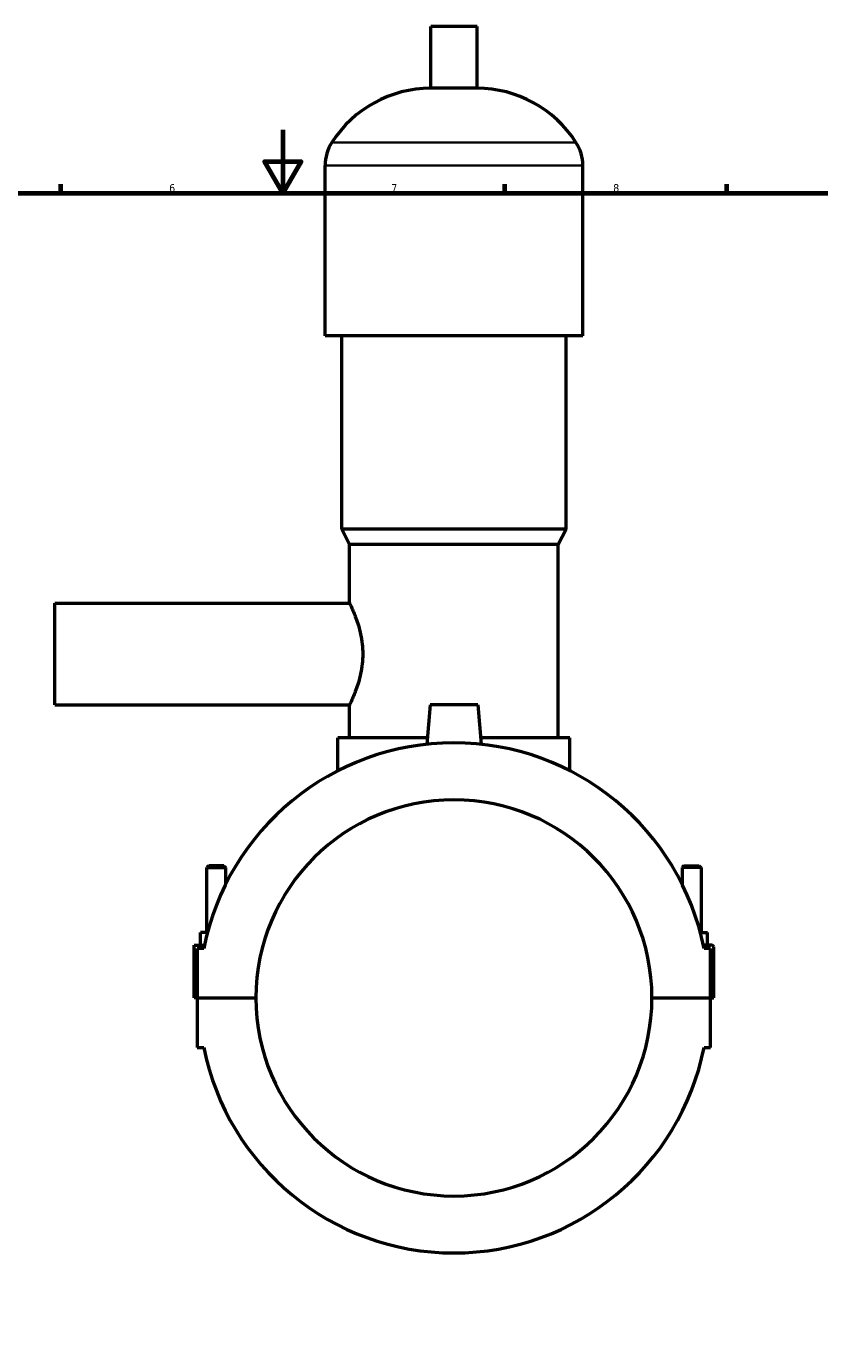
# Model space of a CAD drawing. Header units: millimetres. Extents: x 0 to 958, y -206 to 1211.
# Tile 5 of 8: x 340 to 590, y 210 to 627. Entities that reach past the tile are written whole.
import ezdxf

# ---------------------------------------------------------------- set-up
doc = ezdxf.new("R2010")
doc.units = ezdxf.units.MM
for name, color, linetype, lineweight in [('Border (ISO)', 7, 'Continuous', 70), ('Visible (ISO)', 7, 'Continuous', 50), ('Visible Narrow (ISO)', 7, 'Continuous', 35)]:
    doc.layers.add(name, color=color, linetype=linetype, lineweight=lineweight)
doc.styles.add('Note Text (ISO)', font='tahoma.ttf')

# ---------------------------------------------------------------- blocks, each defined once
blk = doc.blocks.new('Borders Default Border')
at = {"layer": 'Border (ISO)'}
for p, q in [((350.42, 574), (350.42, 576.9)), ((490.58, 574), (490.58, 576.9)), ((560.67, 574), (560.67, 576.9))]:
    blk.add_line(p, q, dxfattribs=at)
at = {"layer": 'Border (ISO)', "flags": 128}
for points in [[(420.5, 594), (420.5, 574), (414.73, 584), (426.27, 584), (420.5, 574)], [(20, 20), (20, 574), (821, 574), (821, 20), (20, 20)]]:
    blk.add_lwpolyline(points, dxfattribs=at)
at = {"layer": 'Border (ISO)', "color": 232, "true_color": 0xca0064, "char_height": 2.5, "attachment_point": 7, "style": 'Note Text (ISO)'}
for s, insert in [('6', (384.66, 574.35)), ('7', (454.77, 574.4)), ('8', (524.81, 574.34))]:
    blk.add_mtext(s, dxfattribs=dict(at, insert=insert))

msp = doc.modelspace()

# ---------------------------------------------------------------- linework, layer by layer
at = {"layer": 'Visible (ISO)'}
for p, q in [((481.851, 626.641), (467.211, 626.641)), ((467.211, 607.121), (467.211, 626.641)), ((481.851, 607.121), (481.851, 626.641)), ((481.851, 607.121), (467.211, 607.121)), ((433.865, 529.041), (433.865, 582.721)), ((515.198, 529.041), (515.198, 582.721)), ((515.198, 529.041), (433.865, 529.041)), ((439.151, 468.041), (439.151, 529.041)), ((509.911, 468.041), (509.911, 529.041)), ((509.911, 468.041), (439.151, 468.041)), ((441.591, 463.161), (439.151, 468.041)), ((507.471, 463.161), (509.911, 468.041)), ((507.471, 463.161), (441.591, 463.161)), ((441.591, 444.641), (441.591, 463.161)), ((507.471, 402.161), (507.471, 463.161)), ((348.531, 412.641), (348.531, 444.641)), ((348.531, 444.641), (441.591, 444.641)), ((348.531, 412.641), (441.591, 412.641)), ((441.591, 402.161), (441.591, 412.641)), ((467.031, 412.641), (465.938, 400.15)), ((482.031, 412.641), (467.031, 412.641)), ((482.031, 412.641), (483.124, 400.15)), ((466.114, 402.161), (437.931, 402.161)), ((437.931, 391.805), (437.931, 402.161)), ((511.131, 402.161), (482.948, 402.161)), ((511.131, 391.805), (511.131, 402.161)), ((397.131, 361.858), (396.531, 361.258)), ((396.531, 361.258), (402.531, 361.258)), ((396.531, 340.766), (396.531, 361.258)), ((401.931, 361.858), (397.131, 361.858)), ((401.931, 361.858), (402.531, 361.258)), ((402.531, 356.075), (402.531, 361.258)), ((547.131, 361.858), (546.531, 361.258)), ((552.531, 361.258), (546.531, 361.258)), ((546.531, 361.258), (546.531, 356.075)), ((547.131, 361.858), (551.931, 361.858)), ((551.931, 361.858), (552.531, 361.258)), ((552.531, 361.258), (552.531, 340.766)), ((394.531, 336.766), (394.531, 340.766)), ((396.751, 340.766), (394.531, 340.766)), ((552.312, 340.766), (554.531, 340.766)), ((554.531, 336.766), (554.531, 340.766)), ((392.531, 336.766), (395.799, 336.766)), ((392.531, 320.191), (392.531, 336.766)), ((395.594, 335.766), (393.531, 335.766)), ((393.531, 335.766), (393.531, 320.191)), ((556.031, 336.766), (553.264, 336.766)), ((555.531, 335.766), (553.468, 335.766)), ((555.531, 320.191), (555.531, 335.766)), ((556.531, 320.191), (556.531, 336.266)), ((393.531, 320.191), (392.531, 320.191)), ((393.531, 320.191), (412.031, 320.191)), ((393.531, 320.091), (393.531, 304.516)), ((412.031, 320.091), (393.531, 320.091)), ((396.531, 320.091), (396.531, 320.191)), ((402.531, 320.091), (402.531, 320.191)), ((537.031, 320.191), (555.531, 320.191)), ((555.531, 320.091), (537.031, 320.091)), ((546.531, 320.191), (546.531, 320.091)), ((552.531, 320.191), (552.531, 320.091)), ((555.531, 320.191), (556.531, 320.191)), ((555.531, 304.516), (555.531, 320.091)), ((393.531, 304.516), (395.594, 304.516)), ((553.468, 304.516), (555.531, 304.516))]:
    msp.add_line(p, q, dxfattribs=at)
for centre, radius, start, end in [((467.211, 570.075), 37.046, 90, 147.38758), ((481.851, 570.075), 37.046, 32.61242, 90), ((447.446, 582.721), 13.582, 147.38758, 180), ((501.616, 582.721), 13.582, 0, 32.61242), ((474.531, 320.141), 80.469, 11.19652, 168.80348), ((474.531, 320.141), 62.5, 0.04584, 179.95416), ((556.031, 336.266), 0.5, 0, 90), ((474.531, 320.141), 62.5, 180.04584, 359.95416), ((474.531, 320.141), 80.469, 191.19652, 348.80348)]:
    msp.add_arc(centre, radius, start, end, dxfattribs=at)
msp.add_open_spline([(441.591, 444.641), (441.591, 444.641), (441.64, 444.542), (441.838, 444.128), (441.987, 443.815), (442.362, 442.993), (442.588, 442.484), (443.077, 441.315), (443.339, 440.655), (444.108, 438.552), (444.673, 436.776), (445.29, 433.83), (445.458, 432.801), (445.682, 430.719), (445.738, 429.666), (445.738, 427.616), (445.682, 426.563), (445.458, 424.482), (445.29, 423.453), (444.673, 420.506), (444.108, 418.731), (443.339, 416.628), (443.077, 415.968), (442.588, 414.799), (442.362, 414.29), (441.987, 413.468), (441.838, 413.154), (441.64, 412.741), (441.591, 412.641), (441.591, 412.641)], degree=3, knots=[2.4569293, 2.4569293, 2.4569293, 2.4569293, 2.7636781, 2.7636781, 3.0704269, 3.0704269, 3.3771757, 3.3771757, 3.6839245, 3.6839245, 4.2988915, 4.2988915, 4.6063751, 4.6063751, 4.9138586, 4.9138586, 5.2213421, 5.2213421, 5.5288257, 5.5288257, 6.1437927, 6.1437927, 6.4505415, 6.4505415, 6.7572903, 6.7572903, 7.0640391, 7.0640391, 7.3707879, 7.3707879, 7.3707879, 7.3707879], dxfattribs=at)
at = {"layer": 'Visible Narrow (ISO)'}
for p, q in [((512.582, 590.041), (436.48, 590.041)), ((514.697, 582.721), (434.365, 582.721))]:
    msp.add_line(p, q, dxfattribs=at)

# ---------------------------------------------------------------- block references
msp.add_blockref('Borders Default Border', (0, 0))

doc.saveas('drawing.dxf')
